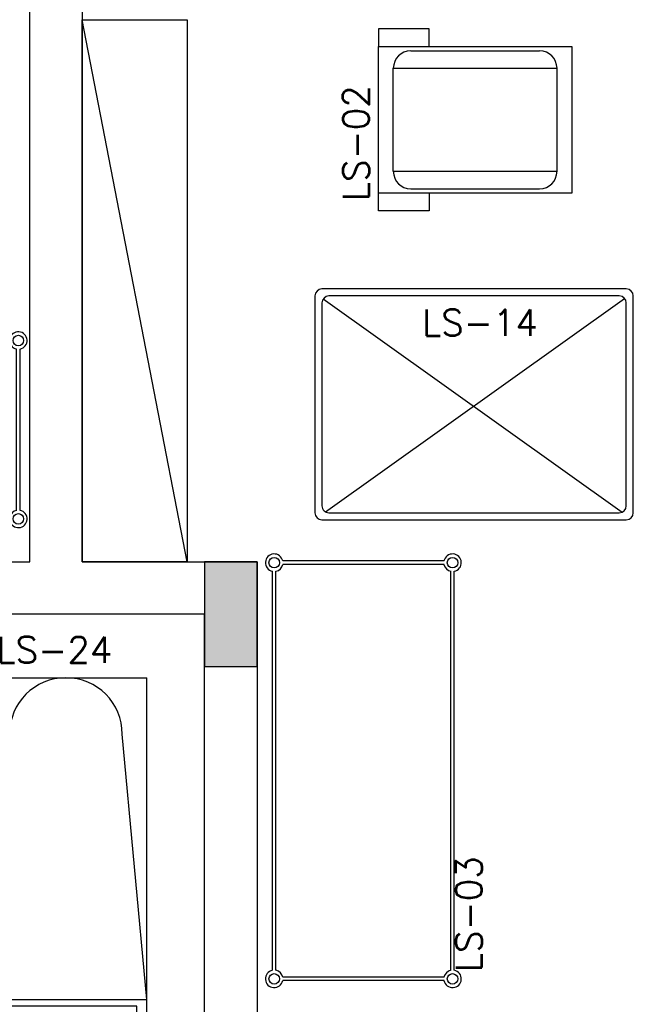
# Model space of a CAD drawing. Extents: x -13.5 to 60.2, y -0.1 to 41.9.
# Tile 46 of 57: x 21.7 to 23.4, y 22.8 to 25.6. Entities that reach past the tile are written whole.
import ezdxf

# ---------------------------------------------------------------- set-up
doc = ezdxf.new("R2010")
doc.units = 0
doc.header["$MEASUREMENT"] = 0
doc.layers.add('PAREDES', color=8, linetype='Continuous')
doc.styles.add('20--4-0', font='romans.shx', dxfattribs={"height": 0.08})

# ---------------------------------------------------------------- blocks, each defined once
blk = doc.blocks.new('LS-24')
for p, q in [((-153.9977, 59.9637), (-153.5353, 59.9637)), ((-153.9977, 59.7438), (-153.9977, 59.9637)), ((-153.5353, 59.0437), (-153.5353, 59.9637)), ((-153.9733, 59.309), (-153.9277, 59.8025)), ((-153.5353, 59.0437), (-153.6053, 59.8025)), ((-154.0732, 59.2542), (-154.0732, 59.7009)), ((-153.9733, 59.2542), (-153.9733, 59.7009)), ((-154.0732, 59.2542), (-153.9733, 59.2542)), ((-153.9977, 59.0437), (-153.9783, 59.2542)), ((-153.9977, 59.0437), (-153.9977, 59.2542)), ((-153.9977, 59.0437), (-153.5353, 59.0437)), ((-153.5353, 58.8437), (-153.5353, 59.0437)), ((-153.8745, 58.9939), (-153.7762, 58.9939)), ((-153.8845, 58.9039), (-153.8845, 58.9839)), ((-153.8745, 58.9439), (-153.8745, 58.9589)), ((-153.8745, 58.9589), (-153.7838, 58.9589)), ((-153.7838, 58.9439), (-153.7838, 58.9589)), ((-153.8745, 58.9439), (-153.7838, 58.9439)), ((-153.7956, 58.942), (-153.7956, 58.92)), ((-153.7841, 58.942), (-153.7956, 58.942)), ((-153.7841, 58.92), (-153.7841, 58.942)), ((-153.7956, 58.92), (-153.7841, 58.92)), ((-153.8745, 58.8939), (-153.7762, 58.8939)), ((-153.9977, 58.8437), (-153.5353, 58.8437))]:
    blk.add_line(p, q)
blk.add_lwpolyline([(-154.0632, 58.8437), (-153.9625, 58.8437), (-153.9625, 59.0437), (-154.0632, 59.0437)], close=True)
blk.add_lwpolyline([(-153.9625, 58.8628), (-153.5634, 58.8628), (-153.5634, 59.0244), (-153.9625, 59.0244)])
for centre, radius, start, end in [((-153.7665, 59.8025), 0.1612, 360, 180), ((-154.0232, 59.7009), 0.05, 0, 180), ((-153.8745, 58.9839), 0.01, 90, 180), ((-153.8345, 58.7139), 0.286, 54.9334, 78.2364), ((-153.8345, 59.1739), 0.286, 281.7636, 305.0666), ((-153.6731, 58.9439), 0.005, 305.0666, 54.9334), ((-153.8745, 58.9039), 0.01, 180, 270)]:
    blk.add_arc(centre, radius, start, end)
at = {"style": '20--4-0', "text_generation_flag": 6}
blk.add_text('LS-24', height=0.075, rotation=180, dxfattribs=at).set_placement((-153.9648, 60.0061))
blk = doc.blocks.new('LS-14')
for p, q in [((-151.5524, 49.642), (-152.1724, 49.642)), ((-152.1924, 49.622), (-152.1924, 48.752)), ((-151.5552, 48.7619), (-152.1654, 49.6172)), ((-152.1642, 48.7558), (-151.5544, 49.6106)), ((-151.5724, 49.622), (-152.1524, 49.622)), ((-151.5324, 48.752), (-151.5324, 49.622)), ((-152.1724, 49.602), (-152.1724, 48.772)), ((-151.5524, 48.772), (-151.5524, 49.602)), ((-152.1524, 48.752), (-151.5724, 48.752)), ((-152.1724, 48.732), (-151.5524, 48.732))]:
    blk.add_line(p, q)
for centre, start, end in [((-152.1724, 49.622), 90, 180), ((-151.5524, 49.622), 0, 90), ((-152.1524, 49.602), 90, 180), ((-151.5724, 49.602), 0, 90), ((-152.1524, 48.772), 180, 270), ((-151.5724, 48.772), 270, 0), ((-152.1724, 48.752), 180, 270), ((-151.5524, 48.752), 270, 0)]:
    blk.add_arc(centre, 0.02, start, end)
at = {"style": '20--4-0'}
blk.add_text('LS-14', height=0.075, rotation=90, dxfattribs=at).set_placement((-152.0583, 49.0382))
blk = doc.blocks.new('LS-02')
for p, q in [((-153.9427, 52.6396), (-153.9427, 52.5896)), ((-153.7977, 52.6396), (-153.9427, 52.6396)), ((-153.7977, 52.5896), (-153.7977, 52.6396)), ((-153.8502, 52.5769), (-153.4822, 52.5769)), ((-153.9002, 52.2323), (-153.9002, 52.5269)), ((-153.9002, 52.5269), (-153.4322, 52.5269)), ((-153.4322, 52.2323), (-153.4322, 52.5269)), ((-153.9002, 52.2323), (-153.4322, 52.2323)), ((-153.8502, 52.1823), (-153.4822, 52.1823)), ((-153.9427, 52.1192), (-153.9427, 52.1696)), ((-153.7977, 52.1696), (-153.7977, 52.1192)), ((-153.7977, 52.1192), (-153.9427, 52.1192))]:
    blk.add_line(p, q)
blk.add_lwpolyline([(-153.3897, 52.1696), (-153.9427, 52.1696), (-153.9427, 52.5896), (-153.3897, 52.5896)], close=True)
for centre, start, end in [((-153.8502, 52.5269), 90, 180), ((-153.4822, 52.5269), 0, 90), ((-153.8502, 52.2323), 180, 270), ((-153.4822, 52.2323), 270, 0)]:
    blk.add_arc(centre, 0.05, start, end)
at = {"style": '20--4-0'}
blk.add_text('LS-02', height=0.075, rotation=90, dxfattribs=at).set_placement((-153.9691, 52.1474))
blk = doc.blocks.new('LS-03')
at = {"layer": 'PAREDES'}
for p, q in [((-19.2767, 20.4556), (-18.1357, 20.4556)), ((-19.2767, 20.4456), (-18.1357, 20.4456)), ((-19.3062, 19.965), (-19.3062, 20.4261)), ((-19.2962, 19.965), (-19.2962, 20.4261)), ((-18.1162, 19.965), (-18.1162, 20.4261)), ((-18.1062, 19.965), (-18.1062, 20.4261)), ((-19.2767, 19.9456), (-18.1357, 19.9456)), ((-19.2767, 19.9356), (-18.1357, 19.9356))]:
    blk.add_line(p, q, dxfattribs=at)
for centre in [(-19.3012, 20.4506), (-18.1112, 20.4506), (-19.3012, 19.9406), (-18.1112, 19.9406)]:
    blk.add_circle(centre, 0.015, dxfattribs=at)
for centre, start, end in [((-19.3012, 20.4506), 11.537, 258.463), ((-18.1112, 20.4506), 281.537, 168.463), ((-19.3012, 20.4506), 281.537, 348.463), ((-18.1112, 20.4506), 191.537, 258.463), ((-19.3012, 19.9406), 101.537, 348.463), ((-19.3012, 19.9406), 11.537, 78.463), ((-18.1112, 19.9406), 191.537, 78.463), ((-18.1112, 19.9406), 101.537, 168.463)]:
    blk.add_arc(centre, 0.025, start, end, dxfattribs=at)
at = {"layer": 'PAREDES', "style": '20--4-0'}
blk.add_text('LS-03', height=0.075, dxfattribs=at).set_placement((-19.2817, 19.8567))

msp = doc.modelspace()

# ---------------------------------------------------------------- hatches: boundary and pattern name
at = {"layer": 'PAREDES', "lineweight": -3}
h = msp.add_hatch(color=256, dxfattribs=at)
h.dxf.hatch_style = 1
h.paths.add_polyline_path([(22.3422, 24.0661), (22.1922, 24.0661), (22.1922, 23.7661), (22.3422, 23.7661)])

# ---------------------------------------------------------------- linework, layer by layer
for p, q in [((21.6922, 24.0663), (21.6922, 25.7661)), ((21.8422, 25.7661), (21.8422, 24.0661)), ((22.1422, 24.0661), (21.8422, 25.6161)), ((16.7922, 24.0663), (21.6922, 24.0663)), ((21.8422, 24.0661), (22.3422, 24.0661)), ((22.3422, 24.0661), (22.3422, 22.2076)), ((22.1922, 23.9161), (16.7922, 23.9163)), ((22.1922, 22.2076), (22.1922, 23.9161))]:
    msp.add_line(p, q, dxfattribs=at)
for points in [[(22.1422, 24.0661), (21.8422, 24.0661), (21.8422, 25.6161), (22.1422, 25.6161)], [(22.3422, 24.0661), (22.1922, 24.0661), (22.1922, 23.7661), (22.3422, 23.7661), (22.3422, 24.0661)]]:
    msp.add_lwpolyline(points, close=True, dxfattribs=at)

# ---------------------------------------------------------------- block references
for name, p in [('LS-02', (176.6318, -27.0498)), ('LS-03', (39.7709, 4.248)), ('LS-24', (175.562, -36.2293))]:
    msp.add_blockref(name, p, dxfattribs=at)
for name, p, rotation in [('LS-14', (-26.2243, -127.3463), 270), ('LS-03', (42.8416, 42.1746), 90.00000000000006)]:
    msp.add_blockref(name, p, dxfattribs=dict(at, rotation=rotation))

doc.saveas('drawing.dxf')
